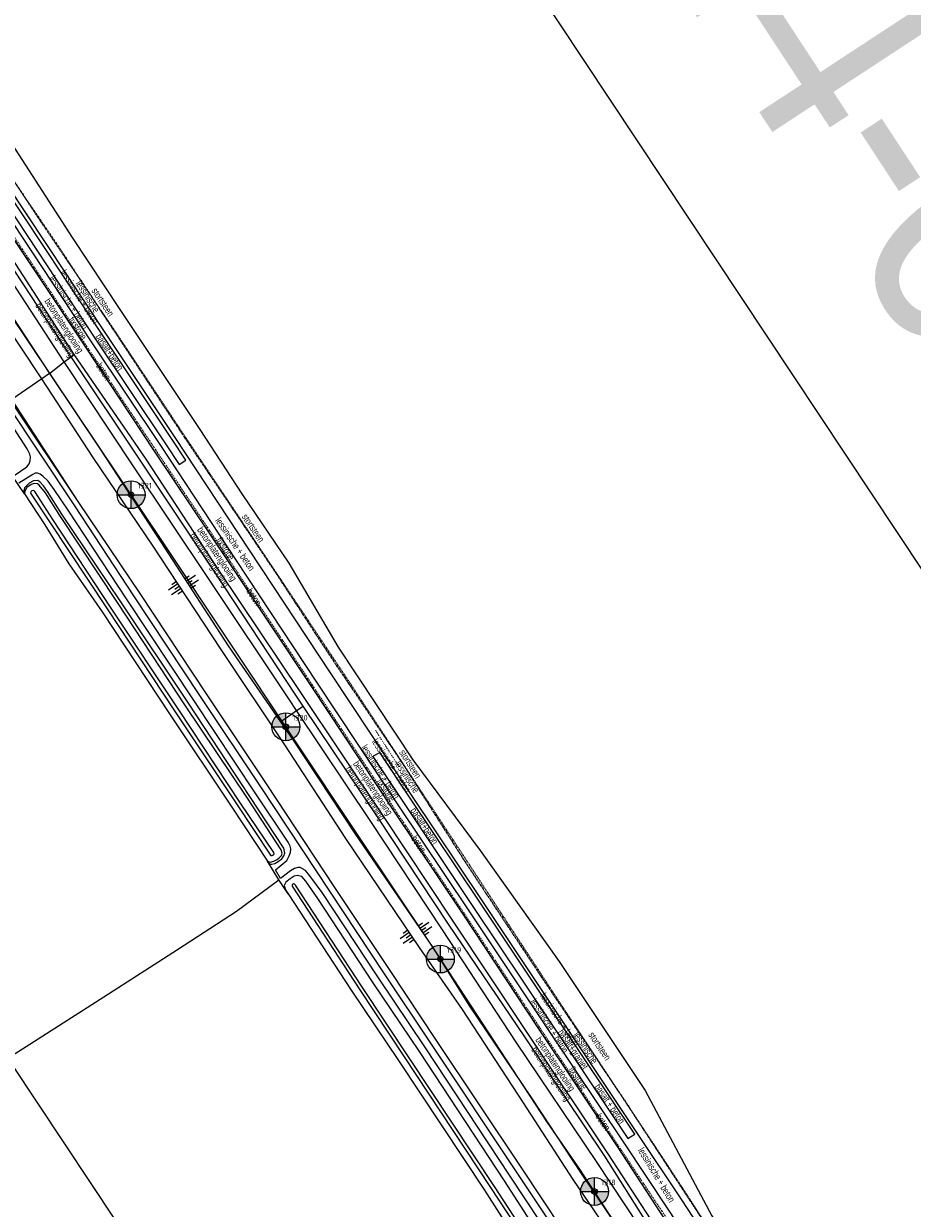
# Model space of a CAD drawing. Header units: metres. Extents: x 62183 to 64315, y 386037 to 389216.
# Tile 7 of 21: x 63800 to 64119, y 386397 to 386822. Entities that reach past the tile are written whole.
import ezdxf
from ezdxf.enums import TextEntityAlignment as Align

# ---------------------------------------------------------------- set-up
doc = ezdxf.new("R2010")
doc.units = ezdxf.units.M
for name, pattern in [('BORDER', [1.75, 0.5, -0.25, 0.5, -0.25, 0, -0.25]), ('DOT', [0.25, 0, -0.25]), ('HIDDEN', [0.375, 0.25, -0.125]), ('PHANTOM2', [1.25, 0.625, -0.125, 0.125, -0.125, 0.125, -0.125])]:
    doc.linetypes.add(name, pattern=pattern)
doc.layers.get('0').update_dxf_attribs({"linetype": 'CONTINUOUS'})
for name, color, linetype in [('0 @ 0.5', 7, 'CONTINUOUS'), ('0 @ 1', 7, 'CONTINUOUS'), ('0 @ 5', 7, 'CONTINUOUS'), ('BS-BINNENKRUINLIJN-KPN', 253, 'CONTINUOUS'), ('BS-INSTEEK-SLOOT-KPN', 253, 'CONTINUOUS'), ('BS-OVERIG-KPN', 253, 'CONTINUOUS'), ('BS-SCHEIDINGSLIJN-TALUDBEKL', 253, 'CONTINUOUS'), ('BS-STORTSTEENLIJN', 253, 'CONTINUOUS'), ('BS-VLAKAFSLUITING', 253, 'CONTINUOUS'), ('BS-WATERLIJN-KPN', 253, 'CONTINUOUS'), ('THEORETISCHE_NULLIJN', 1, 'CONTINUOUS')]:
    doc.layers.add(name, color=color, linetype=linetype)
for name, color, linetype, lineweight in [('BS-BETONBAND', 253, 'BORDER', 0), ('BS-Dijkpaal', 2, 'CONTINUOUS', 25), ('BS-Dijkpaalnr', 6, 'CONTINUOUS', 25), ('BS-KANT-KREUKELBERM', 35, 'PHANTOM2', 0), ('BS-KRUINLIJN', 253, 'CONTINUOUS', 0), ('BS-OVERIGE-TEKSTEN', 253, 'CONTINUOUS', 0), ('BS-PERKOENRIJ', 203, 'DOT', 5), ('BS-RASTER', 253, 'RASTER', 0), ('BS-TEENLIJN', 1, 'CONTINUOUS', 0), ('BS-TEENSCHOT-GECONSTRUEERD', 11, 'HIDDEN', 13), ('BS-TUSSENBERM', 253, 'CONTINUOUS', 0), ('TB-SNIJLIJNEN', 1, 'CONTINUOUS', 15), ('TL-3.5mm Tekst', 3, 'CONTINUOUS', 35)]:
    doc.layers.add(name, color=color, linetype=linetype, lineweight=lineweight)
doc.styles.add('ISO', font='isocp.shx', dxfattribs={"height": 2.5})
doc.styles.add('StagCAD', font='StagCAD.ttf')
doc.linetypes.add('RASTER', pattern='A,3,-2,[200,RASTER,S=0.75,R=0,X=0,Y=0],-2,3', length=10)

# ---------------------------------------------------------------- blocks, each defined once
blk = doc.blocks.new('dijkpaal')
at = {"layer": 'BS-Dijkpaal'}
h = blk.add_hatch(color=256, dxfattribs=at)
h.paths.add_polyline_path([(0, 0), (0, 1, 0.414214), (-1, 0)])
h.paths.add_polyline_path([(1, 0), (0, 0), (0, -1, 0.414214)])
for p, q in [((0, -1), (0, 1)), ((-1, 0), (1, 0))]:
    blk.add_line(p, q, dxfattribs=at)
blk.add_circle((0, 0), 1, dxfattribs=at)
blk = doc.blocks.new('*U327')
at = {"layer": '0 @ 0.5', "xscale": 0.5, "yscale": 0.5, "zscale": 0.5}
blk.add_blockref('dijkpaal', (63838.956, 386652.902), dxfattribs=at)
at = {"layer": '0 @ 1'}
blk.add_blockref('dijkpaal', (63838.956, 386652.902), dxfattribs=at)
at = {"layer": '0 @ 5', "xscale": 5, "yscale": 5, "zscale": 5}
blk.add_blockref('dijkpaal', (63838.956, 386652.902), dxfattribs=at)
blk = doc.blocks.new('*U329')
at = {"layer": '0 @ 0.5', "xscale": 0.5, "yscale": 0.5, "zscale": 0.5}
blk.add_blockref('dijkpaal', (63949.809, 386486.435), dxfattribs=at)
at = {"layer": '0 @ 1'}
blk.add_blockref('dijkpaal', (63949.809, 386486.435), dxfattribs=at)
at = {"layer": '0 @ 5', "xscale": 5, "yscale": 5, "zscale": 5}
blk.add_blockref('dijkpaal', (63949.809, 386486.435), dxfattribs=at)
blk = doc.blocks.new('*U330')
at = {"layer": '0 @ 0.5', "xscale": 0.5, "yscale": 0.5, "zscale": 0.5}
blk.add_blockref('dijkpaal', (63894.424, 386569.696), dxfattribs=at)
at = {"layer": '0 @ 1'}
blk.add_blockref('dijkpaal', (63894.424, 386569.696), dxfattribs=at)
at = {"layer": '0 @ 5', "xscale": 5, "yscale": 5, "zscale": 5}
blk.add_blockref('dijkpaal', (63894.424, 386569.696), dxfattribs=at)
blk = doc.blocks.new('*U331')
at = {"layer": '0 @ 0.5', "xscale": 0.5, "yscale": 0.5, "zscale": 0.5}
blk.add_blockref('dijkpaal', (64005.067, 386403.103), dxfattribs=at)
at = {"layer": '0 @ 1'}
blk.add_blockref('dijkpaal', (64005.067, 386403.103), dxfattribs=at)
at = {"layer": '0 @ 5', "xscale": 5, "yscale": 5, "zscale": 5}
blk.add_blockref('dijkpaal', (64005.067, 386403.103), dxfattribs=at)
blk = doc.blocks.new('S04')
at = {"color": 0}
for p, q in [((-2.01, 0), (-2.01, 2.01)), ((-1, 0), (-1, 4.01)), ((0, 0), (0, 2.01)), ((1, 0), (1, 4.01)), ((2.01, 0), (2.01, 2.01))]:
    blk.add_line(p, q, dxfattribs=at)

msp = doc.modelspace()

# ---------------------------------------------------------------- linework, layer by layer
at = {"layer": 'BS-BETONBAND'}
msp.add_polyline3d([(64053.38, 386359.57, 0), (64029.26, 386396.03, 0), (64013.92, 386419.06, 0), (63985.36, 386461.96, 0), (63958.34, 386502.82, 0), (63933.29, 386540.39, 0), (63903.95, 386584.64, 0), (63874.76, 386628.61, 0), (63847.8, 386668.96, 0), (63823.13, 386706.02, 0), (63787.95, 386759.09, 0)], dxfattribs=at)
at = {"layer": 'BS-BINNENKRUINLIJN-KPN'}
for points in [[(63814.12, 386645.95, 0), (63809.05, 386654, 0), (63807.55, 386656.1, 0), (63806.3, 386657.49, 0), (63805.54, 386657.98, 0), (63803.93, 386657.92, 0), (63802.47, 386657.05, 0), (63800.79, 386655.35, 0), (63800.56, 386654.27, 0), (63800.82, 386653.25, 0)], [(63887.83, 386521.55, 0), (63888.87, 386520.42, 0), (63889.41, 386520.47, 0), (63890.46, 386520.72, 0), (63891.66, 386521.43, 0), (63892.98, 386522.35, 0), (63893.77, 386523.38, 0), (63894.04, 386524.39, 0), (63893.66, 386526.14, 0), (63881.48, 386544.69, 0), (63859.54, 386578.11, 0), (63835.11, 386614.9, 0), (63814.12, 386645.95, 0)]]:
    msp.add_polyline3d(points, dxfattribs=at)
at = {"layer": 'BS-INSTEEK-SLOOT-KPN'}
for points in [[(63813.37, 386645.47, 0), (63808.29, 386653.57, 0), (63806.02, 386656.27, 0), (63805.38, 386656.75, 0), (63804.2, 386656.9, 0), (63803.12, 386656.59, 0), (63801.6, 386655.53, 0), (63800.86, 386654.19, 0), (63800.82, 386653.25, 0)], [(63816.69, 386628.12, 0), (63828.63, 386610.89, 0), (63852.79, 386574.31, 0), (63875.07, 386540.83, 0), (63887.83, 386521.55, 0), (63888.84, 386521.14, 0), (63890.18, 386521.46, 0), (63891.38, 386522.11, 0), (63892.08, 386522.69, 0), (63892.87, 386523.6, 0), (63893.16, 386524.39, 0), (63892.81, 386525.64, 0), (63880.66, 386544.11, 0), (63858.51, 386577.25, 0), (63834.06, 386614.22, 0), (63813.37, 386645.47, 0)], [(63996.18, 386370.63, 0), (63972.86, 386406.93, 0), (63942.32, 386453.24, 0), (63925.53, 386478.31, 0), (63905.85, 386508.08, 0), (63901.59, 386514.39, 0), (63900.22, 386516.01, 0), (63898.51, 386516.32, 0), (63897.37, 386516.15, 0), (63895.95, 386515.22, 0), (63894.48, 386514.02, 0), (63893.84, 386512.78, 0), (63894.34, 386511.24, 0), (63895.23, 386509.77, 0), (63917.88, 386475.33, 0), (63934.86, 386450.04, 0), (63965.59, 386403.58, 0), (63989.16, 386366.68, 0)]]:
    msp.add_polyline3d(points, dxfattribs=at)
at = {"layer": 'BS-KANT-KREUKELBERM'}
msp.add_polyline3d([(63656.19, 386978.1, 0), (63667.98, 386959.67, 0), (63688.03, 386929.65, 0), (63708.49, 386898.44, 0), (63730.36, 386864.72, 0), (63746.35, 386840.2, 0), (63769.05, 386807.21, 0), (63790.73, 386774.39, 0), (63812.67, 386742.17, 0), (63830.18, 386715.68, 0), (63858.14, 386673.38, 0), (63873.84, 386650.09, 0), (63890.87, 386624.77, 0), (63909.72, 386595.9, 0), (63936.35, 386556.4, 0), (63958.56, 386521.44, 0), (63985.77, 386480.39, 0), (64016.41, 386434.82, 0), (64044.27, 386392.2, 0), (64060.26, 386364.14, 0), (64065.74, 386355.34, 0)], dxfattribs=at)
at = {"layer": 'BS-KRUINLIJN'}
for points in [[(63787.89, 386729.55, 0), (63809.68, 386696.33, 0), (63828.16, 386668.92, 0), (63849.5, 386636.07, 0), (63873.73, 386598.76, 0), (63873.73, 386598.75, 0), (63892.51, 386571.51, 0), (63897.05, 386564.93, 0), (63919.12, 386531.46, 0), (63947.06, 386490.56, 0), (63960.03, 386469.93, 0), (63982.36, 386436.79, 0), (64000.46, 386409.22, 0), (64015.67, 386386.76, 0), (64040.15, 386348.8, 0), (64055.79, 386325.98, 0), (64060.89, 386319.14, 0), (64072.88, 386307.74, 0), (64085.23, 386299.64, 0), (64096.53, 386294.73, 0), (64104.53, 386291.62, 0), (64112.59, 386290.97, 0)], [(64113.82, 386288.39, 0), (64104.34, 386289.83, 0), (64095.92, 386292.5, 0), (64084.19, 386297.34, 0), (64070.84, 386305.4, 0), (64058.43, 386316.92, 0), (64050.55, 386327.75, 0), (64038.05, 386346.78, 0), (64012.73, 386384.94, 0), (63997.45, 386407.38, 0), (63979.66, 386434.85, 0), (63957.69, 386468.33, 0), (63942.3, 386490.53, 0), (63915.96, 386529.61, 0), (63894.03, 386563.24, 0), (63871.2, 386597.4, 0), (63846.59, 386634.84, 0), (63825.36, 386666.25, 0), (63807.03, 386694.4, 0), (63784.71, 386727.83, 0)]]:
    msp.add_polyline3d(points, dxfattribs=at)
at = {"layer": 'BS-OVERIG-KPN'}
for points in [[(63818.77, 386648.87, 0), (63794.47, 386685.58, 0), (63779.37, 386708.53, 0), (63762.99, 386732.84, 0), (63744.79, 386760.27, 0), (63723.97, 386791.93, 0), (63708.62, 386815.36, 0), (63697.36, 386831.99, 0), (63684.95, 386850.78, 0), (63669.25, 386874.37, 0), (63649.7, 386903.87, 0), (63632.39, 386929.92, 0), (63622.6, 386944.38, 0), (63616.13, 386954.07, 0)], [(63797, 386659.74, 0), (63801.62, 386662.86, 0), (63802.4, 386663.95, 0), (63802.82, 386665.08, 0), (63802.96, 386666.51, 0), (63802.73, 386667.38, 0), (63801.66, 386669.29, 0), (63791.81, 386684.52, 0)], [(63816.4, 386647.38, 0), (63811.41, 386654.75, 0), (63809.23, 386657.72, 0), (63807.35, 386659.57, 0), (63806.42, 386660.22, 0), (63805.45, 386660.64, 0), (63804.64, 386660.57, 0), (63803.73, 386660.19, 0), (63798.75, 386657.04, 0)], [(64008.14, 386363.18, 0), (63999.38, 386376.8, 0), (63976.86, 386410.47, 0), (63946.62, 386455.97, 0), (63929.85, 386481.1, 0), (63909.94, 386511.16, 0), (63885.7, 386547.75, 0), (63863.8, 386580.54, 0), (63839.94, 386616.63, 0), (63818.77, 386648.87, 0)], [(63997.07, 386375.07, 0), (63974.56, 386408.98, 0), (63944.48, 386454.61, 0), (63927.42, 386480.1, 0), (63907.42, 386510.26, 0), (63903.04, 386516.29, 0), (63901.43, 386518.18, 0), (63899.53, 386519.24, 0), (63898.68, 386519.19, 0), (63897.54, 386518.83, 0), (63896.12, 386518.03, 0), (63892.53, 386515.25, 0), (63890.71, 386518.45, 0), (63894.76, 386521.7, 0), (63895.68, 386523.38, 0), (63896.15, 386524.6, 0), (63896.21, 386525.9, 0), (63896, 386526.93, 0), (63895.25, 386528.31, 0), (63883.47, 386546.01, 0), (63861.57, 386579.03, 0), (63837.37, 386615.61, 0), (63816.4, 386647.38, 0)], [(63895.23, 386509.77, 0), (63891.94, 386514.81, 0), (63887.83, 386521.55, 0)], [(63722.16, 386404.75, 0), (63746.85, 386420.52, 0), (63773.83, 386437.6, 0), (63801.41, 386455.13, 0), (63829.14, 386472.91, 0), (63855.64, 386489.84, 0), (63876.75, 386503.56, 0), (63891.94, 386514.81, 0)]]:
    msp.add_polyline3d(points, dxfattribs=at)
at = {"layer": 'BS-PERKOENRIJ'}
msp.add_polyline3d([(63935.07, 386555.33, 0), (63926.57, 386568.4, 0)], dxfattribs=at)
at = {"layer": 'BS-RASTER'}
for points in [[(63809.68, 386696.33, 0), (63815, 386700.47, 0), (63817.49, 386702.31, 0)], [(63817.49, 386702.31, 0), (63818.56, 386703.12, 0)], [(63809.68, 386696.33, 0), (63807.03, 386694.4, 0), (63796.19, 386686.98, 0)], [(63820.28, 386650.1, 0), (63795.69, 386686.74, 0)], [(63800.82, 386653.25, 0), (63793.95, 386663.27, 0)], [(63800.82, 386653.25, 0), (63808.06, 386642.13, 0)], [(63808.06, 386642.13, 0), (63816.69, 386628.12, 0)]]:
    msp.add_polyline3d(points, dxfattribs=at)
at = {"layer": 'BS-SCHEIDINGSLIJN-TALUDBEKL'}
for points in [[(64060.08, 386364.03, 0), (64042.49, 386390.78, 0), (64036.15, 386400.41, 0), (64020.75, 386423.53, 0), (63992, 386466.51, 0), (63964.74, 386507.41, 0), (63939.82, 386544.68, 0), (63910.46, 386589, 0), (63881.39, 386633.02, 0), (63854.78, 386673.43, 0), (63829.9, 386710.64, 0), (63794.46, 386764.28, 0), (63765.29, 386807.66, 0), (63745.29, 386838.18, 0), (63727.64, 386864.76, 0), (63704.64, 386899.51, 0), (63676.6, 386940.93, 0), (63675.76, 386940.39, 0)], [(63790.97, 386761.95, 0), (63826.4, 386708.32, 0), (63851.28, 386671.11, 0), (63856.14, 386663.72, 0), (63858.6, 386665.27, 0), (63853.69, 386672.72, 0), (63828.82, 386709.92, 0), (63793.38, 386763.56, 0)], [(63789.47, 386760.95, 0), (63824.9, 386707.32, 0), (63849.78, 386670.12, 0), (63876.38, 386629.71, 0), (63905.45, 386585.69, 0), (63934.83, 386541.35, 0), (63959.75, 386504.08, 0), (63987.01, 386463.18, 0), (64015.76, 386420.2, 0), (64031.15, 386397.1, 0), (64037.36, 386387.65, 0), (64055.09, 386360.69, 0), (64068.01, 386342.82, 0), (64052.9, 386359.29, 0), (64028.71, 386395.58, 0), (64013.5, 386418.86, 0), (63984.86, 386461.72, 0), (63957.96, 386502.54, 0), (63932.81, 386540.14, 0), (63903.48, 386584.36, 0), (63874.3, 386628.25, 0), (63847.37, 386668.55, 0), (63822.74, 386705.74, 0), (63787.53, 386758.59, 0)], [(64284.92, 386288.78, 0), (64278.61, 386289.24, 0), (64247.21, 386291.83, 0), (64227.02, 386294.61, 0), (64206.04, 386298.21, 0), (64191.99, 386300.77, 0), (64166.06, 386302.91, 0), (64130.69, 386305.67, 0), (64105.3, 386309.68, 0), (64090.33, 386316.32, 0), (64077.06, 386324.89, 0), (64062.03, 386337.28, 0), (64047.5, 386356.19, 0), (64023.65, 386392.05, 0), (64008.76, 386415.81, 0), (63980.12, 386458.56, 0), (63952.7, 386498.89, 0), (63927.47, 386537.01, 0), (63900.66, 386577.13, 0), (63898.07, 386581.01, 0), (63869.16, 386624.74, 0), (63842.44, 386664.86, 0), (63817.49, 386702.31, 0), (63782.67, 386754.99, 0)], [(64285.04, 386290.15, 0), (64278.41, 386290.61, 0), (64247.4, 386292.51, 0), (64237.31, 386294.02, 0), (64227.06, 386295.55, 0), (64206.37, 386299.08, 0), (64192.17, 386301.73, 0), (64166.07, 386303.9, 0), (64130.74, 386306.62, 0), (64105.58, 386310.47, 0), (64090.65, 386317.01, 0), (64077.53, 386325.59, 0), (64062.89, 386338.07, 0), (64048.86, 386356.9, 0), (64025.33, 386392.97, 0), (64010.01, 386416.56, 0), (63981.37, 386459.39, 0), (63954.4, 386499.95, 0), (63929.15, 386538.02, 0), (63899.82, 386582.03, 0), (63870.62, 386625.54, 0), (63844.16, 386665.99, 0), (63818.56, 386703.12, 0), (63784.29, 386756.04, 0)]]:
    msp.add_polyline3d(points, dxfattribs=at)
msp.add_polyline3d([(63928.11, 386560.53, 0), (63925.61, 386559.06, 0), (63936.57, 386542.52, 0), (63961.5, 386505.24, 0), (63988.76, 386464.35, 0), (64017.02, 386422.1, 0), (64019.5, 386423.61, 0), (63991.17, 386465.96, 0), (63963.91, 386506.85, 0), (63938.99, 386544.12, 0)], close=True, dxfattribs=at)
at = {"layer": 'BS-STORTSTEENLIJN'}
msp.add_polyline3d([(63796.38, 386778.45, 0), (63817.84, 386745.16, 0), (63834.91, 386719.29, 0), (63863.63, 386676.26, 0), (63878.7, 386653.18, 0), (63895.5, 386628.38, 0), (63913.23, 386598.23, 0), (63939.89, 386557.84, 0), (63964.12, 386525.33, 0), (63992.38, 386485.59, 0), (64023.17, 386439.29, 0), (64047.13, 386394.39, 0), (64058.76, 386376.07, 0), (64067.92, 386374.4, 0), (64078.6, 386377.29, 0), (64088.5, 386364.93, 0), (64087.3, 386356.81, 0), (64098.15, 386348.61, 0), (64109.6, 386343.19, 0), (64105.48, 386328.87, 0), (64084.14, 386341.53, 0), (64069.26, 386352.95, 0), (64065.74, 386355.34, 0)], dxfattribs=at)
at = {"layer": 'BS-TEENLIJN'}
msp.add_polyline3d([(64113.82, 386288.39, 0), (64104.25, 386287.87, 0), (64095.01, 386289.42, 0), (64082.68, 386293.28, 0), (64065.96, 386301.44, 0), (64052.95, 386310.89, 0), (64041.33, 386323.43, 0), (64026.27, 386341.26, 0), (64015.99, 386355.77, 0), (64001.17, 386378.08, 0), (63978.77, 386411.76, 0), (63948.44, 386457.21, 0), (63931.85, 386482.27, 0), (63911.74, 386512.48, 0), (63887.75, 386548.87, 0), (63865.94, 386581.56, 0), (63842.18, 386617.52, 0), (63820.28, 386650.1, 0), (63796.19, 386686.98, 0)], dxfattribs=at)
at = {"layer": 'BS-TEENSCHOT-GECONSTRUEERD'}
msp.add_polyline3d([(64083.92, 386343.18, 0), (64076.04, 386350.39, 0), (64063.95, 386366.6, 0), (64061.74, 386365.13, 0), (64038.35, 386401.69, 0), (64027.66, 386417.94, 0), (63994.18, 386468.44, 0), (63972.46, 386501.59, 0), (63942.83, 386546.73, 0), (63917.2, 386585.72, 0), (63884.29, 386634.96, 0), (63861.48, 386668.96, 0), (63832.66, 386712.36, 0), (63806.32, 386751.21, 0), (63768.15, 386809.24, 0)], dxfattribs=at)
at = {"layer": 'BS-TUSSENBERM'}
msp.add_polyline3d([(64112.59, 386290.97, 0), (64097.27, 386297.8, 0), (64091.51, 386300.99, 0), (64082.26, 386307.56, 0), (64073.95, 386315.49, 0), (64058.33, 386334.18, 0), (64044.68, 386354.59, 0), (64021.23, 386390.58, 0), (64005.72, 386413.89, 0), (63977, 386456.62, 0), (63950.62, 386496.88, 0), (63924.84, 386535.72, 0), (63898.28, 386575.49, 0), (63895.69, 386579.37, 0), (63866.51, 386623.2, 0), (63839.95, 386662.87, 0), (63815, 386700.47, 0), (63780.72, 386752.99, 0)], dxfattribs=at)
at = {"layer": 'BS-VLAKAFSLUITING'}
msp.add_polyline3d([(63892.51, 386571.51, 0), (63898.28, 386575.49, 0), (63900.66, 386577.13, 0)], dxfattribs=at)
at = {"layer": 'BS-WATERLIJN-KPN'}
for points in [[(63810.97, 386643.96, 0), (63804.46, 386653.99, 0), (63804.14, 386654.38, 0), (63803.44, 386654.3, 0), (63802.98, 386653.93, 0), (63802.88, 386653.39, 0), (63809.73, 386643.18, 0)], [(63809.73, 386643.18, 0), (63830.37, 386611.95, 0), (63854.56, 386575.41, 0), (63876.73, 386542.13, 0), (63888.93, 386523.7, 0), (63889.08, 386523.54, 0), (63889.47, 386523.5, 0), (63889.97, 386523.76, 0), (63890.26, 386524.18, 0), (63890.1, 386524.6, 0), (63878.15, 386542.34, 0), (63856.12, 386575.72, 0), (63831.6, 386612.59, 0), (63810.97, 386643.96, 0)]]:
    msp.add_polyline3d(points, dxfattribs=at)
msp.add_polyline3d([(63896.71, 386512.5, 0), (63920.76, 386475.8, 0), (63936.88, 386451.38, 0), (63967.58, 386404.93, 0), (63988.65, 386372.8, 0), (63992.33, 386365.94, 0), (63992.56, 386365.76, 0), (63992.98, 386365.76, 0), (63993.53, 386365.91, 0), (63993.66, 386366.27, 0), (63989.8, 386373.37, 0), (63969.18, 386404.89, 0), (63938.68, 386451, 0), (63921.7, 386476.6, 0), (63897.84, 386512.89, 0), (63897.59, 386513.24, 0), (63897.22, 386513.37, 0), (63896.66, 386513.08, 0)], close=True, dxfattribs=at)
at = {"layer": 'TB-SNIJLIJNEN'}
msp.add_lwpolyline([(64300.81, 386357.44), (63683.5, 387287.54), (63375.22, 387082.94), (63992.52, 386152.84), (64300.81, 386357.44)], dxfattribs=at)
at = {"layer": 'THEORETISCHE_NULLIJN'}
msp.add_lwpolyline([(64019.02, 386381.74), (64000.93, 386409.44), (64000, 386410.79), (63988.27, 386427.82), (63946.1, 386492.09), (63920.36, 386530.72), (63850.72, 386635.38), (63778.49, 386742.96)], dxfattribs=at)

# ---------------------------------------------------------------- block references
for name in ['*U327', '*U330', '*U329', '*U331']:
    msp.add_blockref(name, (0, 0))
at = {"layer": 'BS-KRUINLIJN'}
for p, rotation in [((63859.23, 386621.08), 302.9974103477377), ((63856.31, 386620.05), 123.3148077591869), ((63942.93, 386496.61), 304.3355749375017), ((63939.25, 386495.07), 123.9828494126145)]:
    msp.add_blockref('S04', p, dxfattribs=dict(at, rotation=rotation))

# ---------------------------------------------------------------- texts
at = {"layer": 'BS-Dijkpaalnr', "style": 'ISO'}
for s, p in [('1321', (63841.3, 386655.15)), ('1320', (63896.76, 386571.94)), ('1319', (63952.15, 386488.68)), ('1318', (64007.41, 386405.35))]:
    msp.add_text(s, height=2, dxfattribs=at).set_placement(p)
at = {"layer": 'BS-OVERIGE-TEKSTEN', "width": 0.68}
for s, rotation, p in [('lessinische + beton', 302.7023, (63820.58, 386723.89)), ('lessinische + beton', 303.6901, (63816.86, 386721.99)), ('lessinische', 301.7957, (63823.49, 386723.95)), ('stortsteen', 303.4679, (63828.84, 386721.95)), ('betonplatenglooiing', 303.4639, (63811.5, 386711.78)), ('betonplatenglooiing', 302.9196, (63814.68, 386713.31)), ('fixstone', 303.54, (63819.88, 386712.59)), ('basalt+beton', 303.4495, (63831.35, 386704.07)), ('beton', 303.6195, (63829.14, 386697.09)), ('lessinische + beton', 304.3494, (63876.3, 386635.18)), ('stortsteen', 303.9146, (63882.74, 386640.93)), ('betonplatenglooiing', 303.8648, (63869.53, 386631.47)), ('betonplatenglooiing', 303.4703, (63866.83, 386629.34)), ('fixstone', 303.7542, (63872.83, 386633.58)), ('beton', 303.6195, (63883.08, 386616.25)), ('lessinische + beton', 303.3603, (63932.32, 386555.82)), ('lessinische + beton', 303.3241, (63928.46, 386553.64)), ('stortsteen', 302.4296, (63939.02, 386556.36)), ('betonplatenglooiing', 303.7489, (63922.7, 386545.71)), ('betonplatenglooiing', 303.6847, (63925.4, 386547.57)), ('lessinische', 303.3594, (63937.98, 386551.75)), ('fixstone', 303.5479, (63930.48, 386547.11)), ('basalt+beton', 303.5248, (63944.14, 386534.16)), ('beton', 303.7737, (63942.09, 386527.66)), ('lessinische + beton', 302.2756, (63988.95, 386462.46)), ('lessinische + beton', 303.7478, (63992.7, 386464.74)), ('betonplatenglooiing', 303.7702, (63990.81, 386448.63)), ('basalt+graniet', 303.7798, (63997.14, 386453.9)), ('lessinische', 303.4728, (64001.91, 386454.63)), ('stortsteen', 303.912, (64006.9, 386455.22)), ('betonplatenglooiing', 303.8164, (63989.29, 386445.07)), ('fixstone', 303.6413, (63999.25, 386443.82)), ('basalt + beton', 304.1265, (64010.6, 386434.56)), ('beton', 303.7548, (64008.19, 386428)), ('lessinische + beton', 301.1028, (64027.34, 386409.05))]:
    msp.add_text(s, height=2.5, rotation=rotation, dxfattribs=at).set_placement(p, align=Align.MIDDLE)
at = {"layer": 'TL-3.5mm Tekst', "style": 'StagCAD', "width": 0.96}
msp.add_text('ZLRW-2014-01061', height=80, rotation=303.2549, dxfattribs=at).set_placement((64045.26, 386891.81), align=Align.MIDDLE)

doc.saveas('drawing.dxf')
